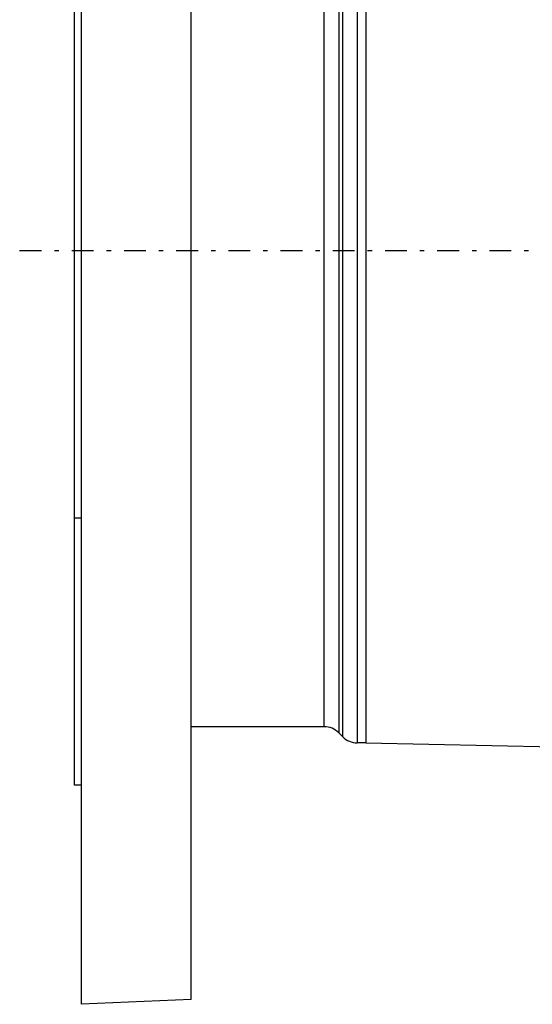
# Model space of a CAD drawing. Header units: millimetres. Extents: x -47 to 473, y 5 to 278.
# Tile 2 of 7: x 251 to 325, y 17 to 161. Entities that reach past the tile are written whole.
import ezdxf

# ---------------------------------------------------------------- set-up
doc = ezdxf.new("R2010")
doc.units = ezdxf.units.MM
doc.header["$MEASUREMENT"] = 0
doc.linetypes.add('DASH-DOT', pattern=[7.62, 3.175, -1.905, 0.635, -1.905])
doc.layers.add('4', color=7, linetype='Continuous')
doc.layers.add('8', color=7, linetype='Continuous')

msp = doc.modelspace()

# ---------------------------------------------------------------- linework, layer by layer
at = {"color": 7, "linetype": 'Continuous', "lineweight": 30}
for p, q in [((259.53, 17.23), (259.53, 237.23)), ((275.53, 17.93), (275.53, 236.53)), ((258.53, 49.23), (258.53, 205.23)), ((301.03, 199.08), (301.03, 55.38)), ((294.96, 57.73), (275.53, 57.73)), ((297.67, 56.26), (297.08, 56.85)), ((301.03, 55.38), (299.79, 55.38)), ((301.03, 55.38), (371.93, 53.95)), ((259.53, 49.23), (258.53, 49.23)), ((275.53, 17.93), (259.53, 17.23))]:
    msp.add_line(p, q, dxfattribs=at)
at = {"color": 254, "linetype": 'Continuous', "lineweight": 30}
for p, q in [((299.79, 199.08), (299.79, 55.38)), ((297.08, 197.61), (297.08, 56.85)), ((297.67, 56.26), (297.67, 198.2)), ((294.96, 57.73), (294.96, 196.73))]:
    msp.add_line(p, q, dxfattribs=at)
at = {"color": 7, "linetype": 'Continuous', "lineweight": 30}
for centre, start, end in [((294.96, 54.73), 45, 90), ((299.79, 58.38), 225, 270)]:
    msp.add_arc(centre, 3, start, end, dxfattribs=at)
at = {"layer": '4', "color": 7, "linetype": 'DASH-DOT', "lineweight": 30}
msp.add_line((250.51, 127.23), (451.46, 127.23), dxfattribs=at)
at = {"layer": '8', "color": 40, "linetype": 'Continuous', "lineweight": 30}
msp.add_line((258.53, 88.23), (259.53, 88.23), dxfattribs=at)

doc.saveas('drawing.dxf')
